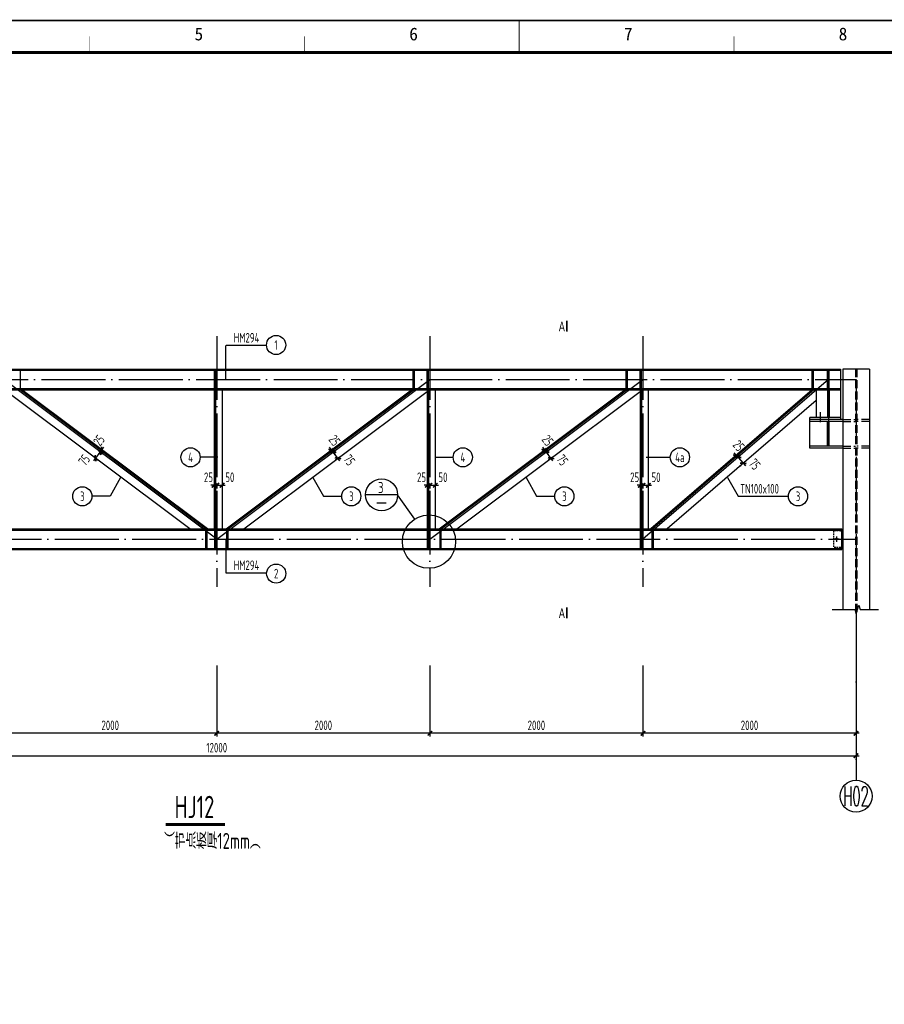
# Model space of a CAD drawing. Extents: x -294221 to 474257, y -25219 to 114942.
# Tile 54 of 69: x 218096 to 245145, y 17351 to 48167. Entities that reach past the tile are written whole.
import ezdxf
from ezdxf.enums import TextEntityAlignment as Align

# ---------------------------------------------------------------- set-up
doc = ezdxf.new("R2010")
doc.units = 0
doc.header["$LTSCALE"] = 1000
for name, pattern in [('DASH', [0.35, 0.25, -0.1]), ('DASHED', [0.75, 0.5, -0.25]), ('DOTE', [2.42, 2, -0.2, 0.02, -0.2])]:
    doc.linetypes.add(name, pattern=pattern)
for name, color, linetype in [('AXIS', 7, 'Continuous'), ('AXIS_NUM', 7, 'Continuous'), ('BORDER', 7, 'Continuous'), ('DIM', 3, 'Continuous'), ('Jjlx', 2, 'Continuous'), ('THIN', 7, 'Continuous'), ('TXT', 12, 'Continuous'), ('桁架', 7, 'Continuous')]:
    doc.layers.add(name, color=color, linetype=linetype)
doc.styles.add('HZDX', font='tcc_simp', dxfattribs={"width": 0.75, "bigfont": 'tcc_hzdx'})
doc.styles.add('QC_宋体', font='txt')
doc.styles.add('TSSD_Axis', font='complex.shx', dxfattribs={"width": 0.7, "bigfont": 'hztxt.shx'})
doc.styles.add('TSSD_Dimension', font='tssdeng.shx', dxfattribs={"width": 0.7, "bigfont": 'hztxt.shx'})
doc.styles.add('TSSD_Rein', font='Tssdeng.shx', dxfattribs={"width": 0.7, "bigfont": '@@tssdchn.shx'})
doc.dimstyles.new('TSSD_30_100', dxfattribs={"dimtxt": 300, "dimasz": 100, "dimexe": 100, "dimexo": 250, "dimgap": 100, "dimtad": 1, "dimdec": 0, "dimlfac": 0.3, "dimzin": 0, "dimdsep": 46, "dimtxsty": 'TSSD_Dimension', "dimblk": 'ARCHTICK', "dimblk1": 'ARCHTICK', "dimblk2": 'ARCHTICK', "dimcen": 0, "dimdle": 100, "dimclrt": 7, "dimadec": 0, "dimazin": 0, "dimtfac": 1, "dimtdec": 0, "dimtix": 1, "dimtmove": 2, "dimatfit": 3, "dimfxl": 0, "dimtolj": 1, "dimtzin": 0, "dimarcsym": 0})

# ---------------------------------------------------------------- blocks, each defined once
blk = doc.blocks.new('_ArchTick')
at = {"color": 0, "linetype": 'ByBlock', "const_width": 0.5}
blk.add_lwpolyline([(-0.71, -0.71), (0.71, 0.71)], dxfattribs=at)
blk = doc.blocks.new('*D443')
at = {"layer": 'Defpoints', "color": 0}
for p in [(204261, 26238), (244261, 26238), (244261, 25133)]:
    blk.add_point(p, dxfattribs=at)
at = {"layer": 'DIM', "color": 0, "lineweight": -2}
for p, q in [((204261, 25988), (204261, 25033)), ((244261, 25988), (244261, 25033)), ((204161, 25133), (244361, 25133))]:
    blk.add_line(p, q, dxfattribs=at)
at = {"layer": 'DIM', "color": 0, "lineweight": -2, "xscale": 100, "yscale": 100, "zscale": 100, "rotation": 180}
blk.add_blockref('_ArchTick', (204261, 25133), dxfattribs=at)
at = {"layer": 'DIM', "color": 0, "lineweight": -2, "xscale": 100, "yscale": 100, "zscale": 100}
blk.add_blockref('_ArchTick', (244261, 25133), dxfattribs=at)
at = {"layer": 'DIM', "color": 7, "insert": (224261, 25383), "char_height": 300, "attachment_point": 5, "style": 'TSSD_Dimension'}
blk.add_mtext('\\A1;12000', dxfattribs=at)
blk = doc.blocks.new('*D449')
at = {"layer": 'Defpoints', "color": 0}
for p in [(217595, 28209), (224261, 28209), (217595, 25833)]:
    blk.add_point(p, dxfattribs=at)
at = {"layer": 'DIM', "color": 0, "lineweight": -2}
for p, q in [((217595, 27959), (217595, 25733)), ((224261, 27959), (224261, 25733)), ((224361, 25833), (217495, 25833))]:
    blk.add_line(p, q, dxfattribs=at)
at = {"layer": 'DIM', "color": 0, "lineweight": -2, "xscale": 100, "yscale": 100, "zscale": 100, "rotation": 180}
blk.add_blockref('_ArchTick', (217595, 25833), dxfattribs=at)
at = {"layer": 'DIM', "color": 0, "lineweight": -2, "xscale": 100, "yscale": 100, "zscale": 100}
blk.add_blockref('_ArchTick', (224261, 25833), dxfattribs=at)
at = {"layer": 'DIM', "color": 7, "insert": (220928, 26083), "char_height": 300, "attachment_point": 5, "style": 'TSSD_Dimension'}
blk.add_mtext('\\A1;2000', dxfattribs=at)
blk = doc.blocks.new('*D450')
at = {"layer": 'Defpoints', "color": 0}
for p in [(224261, 28209), (230928, 28209), (224261, 25833)]:
    blk.add_point(p, dxfattribs=at)
at = {"layer": 'DIM', "color": 0, "lineweight": -2}
for p, q in [((224261, 27959), (224261, 25733)), ((230928, 27959), (230928, 25733)), ((231028, 25833), (224161, 25833))]:
    blk.add_line(p, q, dxfattribs=at)
at = {"layer": 'DIM', "color": 0, "lineweight": -2, "xscale": 100, "yscale": 100, "zscale": 100, "rotation": 180}
blk.add_blockref('_ArchTick', (224261, 25833), dxfattribs=at)
at = {"layer": 'DIM', "color": 0, "lineweight": -2, "xscale": 100, "yscale": 100, "zscale": 100}
blk.add_blockref('_ArchTick', (230928, 25833), dxfattribs=at)
at = {"layer": 'DIM', "color": 7, "insert": (227595, 26083), "char_height": 300, "attachment_point": 5, "style": 'TSSD_Dimension'}
blk.add_mtext('\\A1;2000', dxfattribs=at)
blk = doc.blocks.new('*D451')
at = {"layer": 'Defpoints', "color": 0}
for p in [(230928, 28209), (237595, 28209), (230928, 25833)]:
    blk.add_point(p, dxfattribs=at)
at = {"layer": 'DIM', "color": 0, "lineweight": -2}
for p, q in [((230928, 27959), (230928, 25733)), ((237595, 27959), (237595, 25733)), ((237695, 25833), (230828, 25833))]:
    blk.add_line(p, q, dxfattribs=at)
at = {"layer": 'DIM', "color": 0, "lineweight": -2, "xscale": 100, "yscale": 100, "zscale": 100, "rotation": 180}
blk.add_blockref('_ArchTick', (230928, 25833), dxfattribs=at)
at = {"layer": 'DIM', "color": 0, "lineweight": -2, "xscale": 100, "yscale": 100, "zscale": 100}
blk.add_blockref('_ArchTick', (237595, 25833), dxfattribs=at)
at = {"layer": 'DIM', "color": 7, "insert": (234261, 26083), "char_height": 300, "attachment_point": 5, "style": 'TSSD_Dimension'}
blk.add_mtext('\\A1;2000', dxfattribs=at)
blk = doc.blocks.new('*D452')
at = {"layer": 'Defpoints', "color": 0}
for p in [(237595, 28209), (244261, 28209), (237595, 25833)]:
    blk.add_point(p, dxfattribs=at)
at = {"layer": 'DIM', "color": 0, "lineweight": -2}
for p, q in [((237595, 27959), (237595, 25733)), ((244261, 27959), (244261, 25733)), ((244361, 25833), (237495, 25833))]:
    blk.add_line(p, q, dxfattribs=at)
at = {"layer": 'DIM', "color": 0, "lineweight": -2, "xscale": 100, "yscale": 100, "zscale": 100, "rotation": 180}
blk.add_blockref('_ArchTick', (237595, 25833), dxfattribs=at)
at = {"layer": 'DIM', "color": 0, "lineweight": -2, "xscale": 100, "yscale": 100, "zscale": 100}
blk.add_blockref('_ArchTick', (244261, 25833), dxfattribs=at)
at = {"layer": 'DIM', "color": 7, "insert": (240928, 26083), "char_height": 300, "attachment_point": 5, "style": 'TSSD_Dimension'}
blk.add_mtext('\\A1;2000', dxfattribs=at)
blk = doc.blocks.new('*D460')
at = {"layer": 'Defpoints', "color": 0}
for p in [(220373, 34825), (220223, 34625), (220620, 34640)]:
    blk.add_point(p, dxfattribs=at)
at = {"layer": 'DIM', "color": 0, "lineweight": -2}
for p, q in [((220410, 34360), (220680, 34720)), ((220573, 34675), (220700, 34580)), ((220423, 34475), (220550, 34380))]:
    blk.add_line(p, q, dxfattribs=at)
at = {"layer": 'DIM', "color": 0, "lineweight": -2, "xscale": 100, "yscale": 100, "zscale": 100}
for p, rotation in [((220470, 34440), 233.1300977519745), ((220620, 34640), 53.13009775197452)]:
    blk.add_blockref('_ArchTick', p, dxfattribs=dict(at, rotation=rotation))
at = {"layer": 'DIM', "color": 7, "insert": (220115, 34383), "char_height": 300, "attachment_point": 5, "rotation": 53.1301, "style": 'TSSD_Dimension'}
blk.add_mtext('\\A1;75', dxfattribs=at)
blk = doc.blocks.new('*D461')
at = {"layer": 'Defpoints', "color": 0}
for p in [(220373, 34825), (220423, 34892), (220670, 34706)]:
    blk.add_point(p, dxfattribs=at)
at = {"layer": 'DIM', "color": 0, "lineweight": -2}
for p, q in [((220620, 34640), (220560, 34560)), ((220573, 34675), (220700, 34580)), ((220620, 34640), (220670, 34706)), ((220623, 34742), (220750, 34646)), ((220670, 34706), (220730, 34786))]:
    blk.add_line(p, q, dxfattribs=at)
at = {"layer": 'DIM', "color": 0, "lineweight": -2, "xscale": 100, "yscale": 100, "zscale": 100}
for p, rotation in [((220670, 34706), 233.1300977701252), ((220620, 34640), 53.13009777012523)]:
    blk.add_blockref('_ArchTick', p, dxfattribs=dict(at, rotation=rotation))
at = {"layer": 'DIM', "color": 7, "insert": (220576, 34998), "char_height": 300, "attachment_point": 5, "rotation": 53.1301, "style": 'TSSD_Dimension'}
blk.add_mtext('\\A1;25', dxfattribs=at)
blk = doc.blocks.new('*D466')
at = {"layer": 'Defpoints', "color": 0}
for p in [(224178, 33841), (224261, 33841), (224261, 33596)]:
    blk.add_point(p, dxfattribs=at)
at = {"layer": 'DIM', "color": 0, "lineweight": -2}
for p, q in [((224178, 33596), (224078, 33596)), ((224178, 33596), (224261, 33596)), ((224178, 33591), (224178, 33496)), ((224261, 33596), (224361, 33596)), ((224261, 33591), (224261, 33496))]:
    blk.add_line(p, q, dxfattribs=at)
at = {"layer": 'DIM', "color": 0, "lineweight": -2, "xscale": 100, "yscale": 100, "zscale": 100}
blk.add_blockref('_ArchTick', (224178, 33596), dxfattribs=at)
at = {"layer": 'DIM', "color": 0, "lineweight": -2, "xscale": 100, "yscale": 100, "zscale": 100, "rotation": 180}
blk.add_blockref('_ArchTick', (224261, 33596), dxfattribs=at)
at = {"layer": 'DIM', "color": 7, "insert": (224001, 33846), "char_height": 300, "attachment_point": 5, "style": 'TSSD_Dimension'}
blk.add_mtext('\\A1;25', dxfattribs=at)
blk = doc.blocks.new('*D467')
at = {"layer": 'Defpoints', "color": 0}
for p in [(224261, 33841), (224428, 33841), (224428, 33596)]:
    blk.add_point(p, dxfattribs=at)
at = {"layer": 'DIM', "color": 0, "lineweight": -2}
for p, q in [((224261, 33596), (224161, 33596)), ((224261, 33596), (224428, 33596)), ((224261, 33591), (224261, 33496)), ((224428, 33596), (224528, 33596)), ((224428, 33591), (224428, 33496))]:
    blk.add_line(p, q, dxfattribs=at)
at = {"layer": 'DIM', "color": 0, "lineweight": -2, "xscale": 100, "yscale": 100, "zscale": 100}
blk.add_blockref('_ArchTick', (224261, 33596), dxfattribs=at)
at = {"layer": 'DIM', "color": 0, "lineweight": -2, "xscale": 100, "yscale": 100, "zscale": 100, "rotation": 180}
blk.add_blockref('_ArchTick', (224428, 33596), dxfattribs=at)
at = {"layer": 'DIM', "color": 7, "insert": (224670, 33846), "char_height": 300, "attachment_point": 5, "style": 'TSSD_Dimension'}
blk.add_mtext('\\A1;50', dxfattribs=at)
blk = doc.blocks.new('高强螺栓')
h = blk.add_hatch(color=256)
h.paths.add_polyline_path([(0, 91), (-71, 0), (0, 0)])
h.paths.add_polyline_path([(0, 0), (71, 0), (0, 91), (0, 91)])
h.paths.add_polyline_path([(0, -91), (0, -91), (71, 0), (0, 0)])
h.paths.add_polyline_path([(0, 0), (-71, 0), (0, -91)])
for p, q in [((-250, 0), (250, 0)), ((0, 91), (-71, 0)), ((0, 91), (-71, 0)), ((0, 91), (-71, 0)), ((0, 91), (-71, 0)), ((0, 91), (-71, 0)), ((0, -91), (-71, 0)), ((0, -250), (0, 250)), ((71, 0), (0, 91)), ((71, 0), (0, 91)), ((71, 0), (0, 91)), ((71, 0), (0, 91)), ((71, 0), (0, 91)), ((71, 0), (0, -91))]:
    blk.add_line(p, q)
blk = doc.blocks.new('*D468')
at = {"layer": 'Defpoints', "color": 0}
for p in [(240595, 34605), (240649, 34542), (240570, 34473)]:
    blk.add_point(p, dxfattribs=at)
at = {"layer": 'DIM', "color": 0, "lineweight": -2}
for p, q in [((240515, 34536), (240450, 34612)), ((240515, 34536), (240570, 34473)), ((240406, 34442), (240440, 34471)), ((240460, 34379), (240494, 34408)), ((240570, 34473), (240635, 34397))]:
    blk.add_line(p, q, dxfattribs=at)
at = {"layer": 'DIM', "color": 0, "lineweight": -2, "xscale": 100, "yscale": 100, "zscale": 100}
for p, rotation in [((240515, 34536), 310.7636241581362), ((240570, 34473), 130.7636241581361)]:
    blk.add_blockref('_ArchTick', p, dxfattribs=dict(at, rotation=rotation))
at = {"layer": 'DIM', "color": 7, "insert": (240589, 34834), "char_height": 300, "attachment_point": 5, "rotation": 310.7636, "style": 'TSSD_Dimension'}
blk.add_mtext('\\A1;25', dxfattribs=at)
blk = doc.blocks.new('*D469')
at = {"layer": 'Defpoints', "color": 0}
for p in [(240649, 34542), (240733, 34284), (240813, 34352)]:
    blk.add_point(p, dxfattribs=at)
at = {"layer": 'DIM', "color": 0, "lineweight": -2}
for p, q in [((240504, 34549), (240798, 34208)), ((240460, 34379), (240494, 34408)), ((240623, 34189), (240657, 34219))]:
    blk.add_line(p, q, dxfattribs=at)
at = {"layer": 'DIM', "color": 0, "lineweight": -2, "xscale": 100, "yscale": 100, "zscale": 100}
for p, rotation in [((240570, 34473), 130.7636240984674), ((240733, 34284), 310.7636240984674)]:
    blk.add_blockref('_ArchTick', p, dxfattribs=dict(at, rotation=rotation))
at = {"layer": 'DIM', "color": 7, "insert": (241091, 34252), "char_height": 300, "attachment_point": 5, "rotation": 310.7636, "style": 'TSSD_Dimension'}
blk.add_mtext('\\A1;75', dxfattribs=at)
blk = doc.blocks.new('*D470')
at = {"layer": 'Defpoints', "color": 0}
for p in [(234817, 34825), (234570, 34640), (234967, 34625)]:
    blk.add_point(p, dxfattribs=at)
at = {"layer": 'DIM', "color": 0, "lineweight": -2}
for p, q in [((234617, 34675), (234490, 34580)), ((234780, 34360), (234510, 34720)), ((234767, 34475), (234640, 34380))]:
    blk.add_line(p, q, dxfattribs=at)
at = {"layer": 'DIM', "color": 0, "lineweight": -2, "xscale": 100, "yscale": 100, "zscale": 100}
for p, rotation in [((234570, 34640), 126.8699022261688), ((234720, 34440), 306.8699022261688)]:
    blk.add_blockref('_ArchTick', p, dxfattribs=dict(at, rotation=rotation))
at = {"layer": 'DIM', "color": 7, "insert": (235074, 34383), "char_height": 300, "attachment_point": 5, "rotation": 306.8699, "style": 'TSSD_Dimension'}
blk.add_mtext('\\A1;75', dxfattribs=at)
blk = doc.blocks.new('*D471')
at = {"layer": 'Defpoints', "color": 0}
for p in [(234767, 34892), (234817, 34825), (234520, 34706)]:
    blk.add_point(p, dxfattribs=at)
at = {"layer": 'DIM', "color": 0, "lineweight": -2}
for p, q in [((234567, 34742), (234440, 34646)), ((234520, 34706), (234460, 34786)), ((234617, 34675), (234490, 34580)), ((234570, 34640), (234520, 34706)), ((234570, 34640), (234630, 34560))]:
    blk.add_line(p, q, dxfattribs=at)
at = {"layer": 'DIM', "color": 0, "lineweight": -2, "xscale": 100, "yscale": 100, "zscale": 100}
for p, rotation in [((234520, 34706), 306.8699022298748), ((234570, 34640), 126.8699022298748)]:
    blk.add_blockref('_ArchTick', p, dxfattribs=dict(at, rotation=rotation))
at = {"layer": 'DIM', "color": 7, "insert": (234613, 34998), "char_height": 300, "attachment_point": 5, "rotation": 306.8699, "style": 'TSSD_Dimension'}
blk.add_mtext('\\A1;25', dxfattribs=at)
blk = doc.blocks.new('*D472')
at = {"layer": 'Defpoints', "color": 0}
for p in [(228150, 34825), (227903, 34640), (228300, 34625)]:
    blk.add_point(p, dxfattribs=at)
at = {"layer": 'DIM', "color": 0, "lineweight": -2}
for p, q in [((227950, 34675), (227823, 34580)), ((228113, 34360), (227843, 34720)), ((228100, 34475), (227973, 34380))]:
    blk.add_line(p, q, dxfattribs=at)
at = {"layer": 'DIM', "color": 0, "lineweight": -2, "xscale": 100, "yscale": 100, "zscale": 100}
for p, rotation in [((227903, 34640), 126.8699022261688), ((228053, 34440), 306.8699022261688)]:
    blk.add_blockref('_ArchTick', p, dxfattribs=dict(at, rotation=rotation))
at = {"layer": 'DIM', "color": 7, "insert": (228408, 34383), "char_height": 300, "attachment_point": 5, "rotation": 306.8699, "style": 'TSSD_Dimension'}
blk.add_mtext('\\A1;75', dxfattribs=at)
blk = doc.blocks.new('*D473')
at = {"layer": 'Defpoints', "color": 0}
for p in [(228100, 34892), (228150, 34825), (227853, 34706)]:
    blk.add_point(p, dxfattribs=at)
at = {"layer": 'DIM', "color": 0, "lineweight": -2}
for p, q in [((227900, 34742), (227773, 34646)), ((227853, 34706), (227793, 34786)), ((227950, 34675), (227823, 34580)), ((227903, 34640), (227853, 34706)), ((227903, 34640), (227963, 34560))]:
    blk.add_line(p, q, dxfattribs=at)
at = {"layer": 'DIM', "color": 0, "lineweight": -2, "xscale": 100, "yscale": 100, "zscale": 100}
for p, rotation in [((227853, 34706), 306.8699022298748), ((227903, 34640), 126.8699022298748)]:
    blk.add_blockref('_ArchTick', p, dxfattribs=dict(at, rotation=rotation))
at = {"layer": 'DIM', "color": 7, "insert": (227947, 34998), "char_height": 300, "attachment_point": 5, "rotation": 306.8699, "style": 'TSSD_Dimension'}
blk.add_mtext('\\A1;25', dxfattribs=at)
blk = doc.blocks.new('*D474')
at = {"layer": 'Defpoints', "color": 0}
for p in [(237511, 33841), (237595, 33841), (237595, 33596)]:
    blk.add_point(p, dxfattribs=at)
at = {"layer": 'DIM', "color": 0, "lineweight": -2}
for p, q in [((237511, 33596), (237411, 33596)), ((237511, 33596), (237595, 33596)), ((237511, 33591), (237511, 33496)), ((237595, 33596), (237695, 33596)), ((237595, 33591), (237595, 33496))]:
    blk.add_line(p, q, dxfattribs=at)
at = {"layer": 'DIM', "color": 0, "lineweight": -2, "xscale": 100, "yscale": 100, "zscale": 100}
blk.add_blockref('_ArchTick', (237511, 33596), dxfattribs=at)
at = {"layer": 'DIM', "color": 0, "lineweight": -2, "xscale": 100, "yscale": 100, "zscale": 100, "rotation": 180}
blk.add_blockref('_ArchTick', (237595, 33596), dxfattribs=at)
at = {"layer": 'DIM', "color": 7, "insert": (237334, 33846), "char_height": 300, "attachment_point": 5, "style": 'TSSD_Dimension'}
blk.add_mtext('\\A1;25', dxfattribs=at)
blk = doc.blocks.new('*D475')
at = {"layer": 'Defpoints', "color": 0}
for p in [(237595, 33841), (237761, 33841), (237761, 33596)]:
    blk.add_point(p, dxfattribs=at)
at = {"layer": 'DIM', "color": 0, "lineweight": -2}
for p, q in [((237595, 33596), (237495, 33596)), ((237595, 33596), (237761, 33596)), ((237595, 33591), (237595, 33496)), ((237761, 33596), (237861, 33596)), ((237761, 33591), (237761, 33496))]:
    blk.add_line(p, q, dxfattribs=at)
at = {"layer": 'DIM', "color": 0, "lineweight": -2, "xscale": 100, "yscale": 100, "zscale": 100}
blk.add_blockref('_ArchTick', (237595, 33596), dxfattribs=at)
at = {"layer": 'DIM', "color": 0, "lineweight": -2, "xscale": 100, "yscale": 100, "zscale": 100, "rotation": 180}
blk.add_blockref('_ArchTick', (237761, 33596), dxfattribs=at)
at = {"layer": 'DIM', "color": 7, "insert": (238003, 33846), "char_height": 300, "attachment_point": 5, "style": 'TSSD_Dimension'}
blk.add_mtext('\\A1;50', dxfattribs=at)
blk = doc.blocks.new('*D476')
at = {"layer": 'Defpoints', "color": 0}
for p in [(230845, 33841), (230928, 33841), (230928, 33596)]:
    blk.add_point(p, dxfattribs=at)
at = {"layer": 'DIM', "color": 0, "lineweight": -2}
for p, q in [((230845, 33596), (230745, 33596)), ((230845, 33596), (230928, 33596)), ((230845, 33591), (230845, 33496)), ((230928, 33596), (231028, 33596)), ((230928, 33591), (230928, 33496))]:
    blk.add_line(p, q, dxfattribs=at)
at = {"layer": 'DIM', "color": 0, "lineweight": -2, "xscale": 100, "yscale": 100, "zscale": 100}
blk.add_blockref('_ArchTick', (230845, 33596), dxfattribs=at)
at = {"layer": 'DIM', "color": 0, "lineweight": -2, "xscale": 100, "yscale": 100, "zscale": 100, "rotation": 180}
blk.add_blockref('_ArchTick', (230928, 33596), dxfattribs=at)
at = {"layer": 'DIM', "color": 7, "insert": (230667, 33846), "char_height": 300, "attachment_point": 5, "style": 'TSSD_Dimension'}
blk.add_mtext('\\A1;25', dxfattribs=at)
blk = doc.blocks.new('*D477')
at = {"layer": 'Defpoints', "color": 0}
for p in [(230928, 33841), (231095, 33841), (231095, 33596)]:
    blk.add_point(p, dxfattribs=at)
at = {"layer": 'DIM', "color": 0, "lineweight": -2}
for p, q in [((230928, 33596), (230828, 33596)), ((230928, 33596), (231095, 33596)), ((230928, 33591), (230928, 33496)), ((231095, 33596), (231195, 33596)), ((231095, 33591), (231095, 33496))]:
    blk.add_line(p, q, dxfattribs=at)
at = {"layer": 'DIM', "color": 0, "lineweight": -2, "xscale": 100, "yscale": 100, "zscale": 100}
blk.add_blockref('_ArchTick', (230928, 33596), dxfattribs=at)
at = {"layer": 'DIM', "color": 0, "lineweight": -2, "xscale": 100, "yscale": 100, "zscale": 100, "rotation": 180}
blk.add_blockref('_ArchTick', (231095, 33596), dxfattribs=at)
at = {"layer": 'DIM', "color": 7, "insert": (231337, 33846), "char_height": 300, "attachment_point": 5, "style": 'TSSD_Dimension'}
blk.add_mtext('\\A1;50', dxfattribs=at)
blk = doc.blocks.new('ts_axno')
at = {"color": 0, "linetype": 'ByBlock', "lineweight": -2}
blk.add_circle((0, 0), 0.5, dxfattribs=at)
at = {"color": 0, "linetype": 'ByBlock', "lineweight": -2, "style": 'TSSD_Axis', "width": 0.7}
blk.add_attdef('A', text='', height=0.6, dxfattribs=at).set_placement((0, 0), align=Align.MIDDLE_CENTER)
blk = doc.blocks.new('A1E图框')
for points, const_width in [([(0, 0), (841, 0), (841, 594), (0, 594)], 0.5), ([(25, 10), (831, 10), (831, 584), (25, 584)], 1)]:
    blk.add_lwpolyline(points, close=True, dxfattribs=dict(const_width=const_width))
for points, const_width in [([(428, 584), (428, 594)], 0.35), ([(293.67, 589), (293.67, 584)], 0.2), ([(360.83, 589), (360.83, 584)], 0.2), ([(495.17, 589), (495.17, 584)], 0.2)]:
    blk.add_lwpolyline(points, dxfattribs=dict(const_width=const_width))
at = {"style": 'QC_宋体'}
for s, p in [('5', (327.78, 589.78)), ('6', (394.95, 589.78)), ('7', (462.12, 589.78)), ('8', (529.29, 589.78))]:
    blk.add_text(s, height=4, dxfattribs=at).set_placement(p, align=Align.MIDDLE_CENTER)

msp = doc.modelspace()

# ---------------------------------------------------------------- linework, layer by layer
msp.add_line((235214.62, 38739.154, -4116055.264), (235214.62, 38408.999, -4116055.264))
at = {"color": 2}
for p, q in [((224533.736, 37968.509, -4116055.264), (224533.736, 36908.444, -4116055.264)), ((224533.736, 37968.509, -4116055.264), (224533.736, 36908.444, -4116055.264)), ((225817.282, 37968.509, -4116055.264), (224550.409, 37968.509, -4116055.264)), ((225817.282, 37968.509, -4116055.264), (224550.409, 37968.509, -4116055.264)), ((243844.699, 37231.778, -4116055.264), (243844.699, 29708.605, -4116055.264)), ((244678.032, 37231.778, -4116055.264), (244678.032, 29708.605, -4116055.264)), ((224293.519, 34470.188, -4116055.264), (223740.813, 34470.188, -4116055.264)), ((231105.436, 34470.188, -4116055.264), (231658.142, 34470.188, -4116055.264)), ((237691.508, 34470.188, -4116055.264), (238449.496, 34470.188, -4116055.264)), ((221253.076, 33841.091, -4116055.264), (220921.159, 33250.52, -4116055.264)), ((227269.635, 33841.091, -4116055.264), (227601.553, 33250.52, -4116055.264)), ((233936.305, 33841.091, -4116055.264), (234268.223, 33250.52, -4116055.264)), ((240238.456, 33841.091, -4116055.264), (240570.373, 33250.52, -4116055.264)), ((220921.159, 33250.52, -4116055.264), (220353.683, 33250.52, -4116055.264)), ((227601.553, 33250.52, -4116055.264), (228169.029, 33250.52, -4116055.264)), ((234268.223, 33250.52, -4116055.264), (234835.699, 33250.52, -4116055.264)), ((240570.373, 33250.52, -4116055.264), (242145.157, 33250.52, -4116055.264)), ((224553.888, 30848.376, -4116055.264), (224553.888, 31908.441, -4116055.264)), ((224553.888, 30848.376, -4116055.264), (224553.888, 31908.441, -4116055.264)), ((225820.762, 30848.376, -4116055.264), (224553.888, 30848.376, -4116055.264)), ((225820.762, 30848.376, -4116055.264), (224553.888, 30848.376, -4116055.264))]:
    msp.add_line(p, q, dxfattribs=at)
at = {"color": 4}
for p, q in [((204744.682, 37231.778, -4116055.264), (243778.029, 37231.778, -4116055.264)), ((204744.682, 37231.778, -4116055.264), (243778.029, 37231.778, -4116055.264)), ((204744.682, 37195.111, -4116055.264), (243778.029, 37195.111, -4116055.264)), ((243371.362, 36621.778, -4116055.264), (243371.362, 37195.111, -4116055.264)), ((243418.029, 36621.778, -4116055.264), (243418.029, 37195.111, -4116055.264)), ((243778.029, 37231.778, -4116055.264), (243778.029, 35651.778, -4116055.264)), ((204744.682, 36621.778, -4116055.264), (243778.029, 36621.778, -4116055.264)), ((204744.682, 36585.111, -4116055.264), (243778.029, 36585.111, -4116055.264)), ((223413.578, 32231.774, -4116055.264), (217678.019, 36533.444, -4116055.264)), ((223913.583, 32231.774, -4116055.264), (218109.135, 36585.111, -4116055.264)), ((223969.133, 32231.774, -4116055.264), (218164.685, 36585.111, -4116055.264)), ((224553.578, 32231.774, -4116055.264), (230358.026, 36585.111, -4116055.264)), ((224609.128, 32231.774, -4116055.264), (230413.576, 36585.111, -4116055.264)), ((225109.133, 32231.774, -4116055.264), (230844.692, 36533.444, -4116055.264)), ((231220.248, 32231.774, -4116055.264), (237024.696, 36585.111, -4116055.264)), ((231275.798, 32231.774, -4116055.264), (237080.246, 36585.111, -4116055.264)), ((231775.803, 32231.774, -4116055.264), (237511.362, 36533.444, -4116055.264)), ((242892.002, 36585.111, -4116055.264), (237842.135, 32231.774, -4116055.264)), ((242943.002, 36585.111, -4116055.264), (237893.135, 32231.774, -4116055.264)), ((243011.362, 36585.111, -4116055.264), (243011.362, 35716.75, -4116055.264)), ((243371.362, 36585.111, -4116055.264), (243371.362, 35716.75, -4116055.264)), ((243418.029, 36585.111, -4116055.264), (243418.029, 35716.75, -4116055.264)), ((243011.362, 36247.912, -4116055.264), (238352.646, 32231.774, -4116055.264)), ((242811.362, 34751.778, -4116055.264), (242811.362, 35716.75, -4116055.264)), ((243778.029, 35716.75, -4116055.264), (242811.362, 35716.75, -4116055.264)), ((243844.699, 35651.778, -4116055.264), (242811.362, 35651.778, -4116055.264)), ((243844.699, 35586.805, -4116055.264), (242811.362, 35586.805, -4116055.264)), ((243371.362, 34818.445, -4116055.264), (243371.362, 35586.805, -4116055.264)), ((243418.029, 34818.445, -4116055.264), (243418.029, 35586.805, -4116055.264)), ((243844.699, 34818.445, -4116055.264), (242811.362, 34818.445, -4116055.264)), ((243844.699, 34751.778, -4116055.264), (242811.362, 34751.778, -4116055.264)), ((204711.346, 32231.774, -4116055.264), (243811.346, 32231.774, -4116055.264)), ((204711.346, 32195.108, -4116055.264), (243811.346, 32195.108, -4116055.264)), ((204844.679, 32231.774, -4116055.264), (243811.346, 32231.774, -4116055.264)), ((243811.366, 31585.108, -4116055.264), (243811.366, 32231.774, -4116055.264)), ((204711.346, 31621.774, -4116055.264), (243811.346, 31621.774, -4116055.264)), ((204711.346, 31585.108, -4116055.264), (243811.346, 31585.108, -4116055.264))]:
    msp.add_line(p, q, dxfattribs=at)
at = {"color": 0}
for p, q in [((218115.796, 36621.778, -4116055.264), (218115.796, 37195.111, -4116055.264)), ((224178.022, 37195.111, -4116055.264), (224178.022, 36621.111, -4116055.264)), ((224218.022, 37195.111, -4116055.264), (224218.022, 36621.111, -4116055.264)), ((230406.915, 36621.778, -4116055.264), (230406.915, 37195.111, -4116055.264)), ((230446.915, 36621.778, -4116055.264), (230446.915, 37195.111, -4116055.264)), ((230844.692, 36621.778, -4116055.264), (230844.692, 37195.111, -4116055.264)), ((230884.692, 36621.778, -4116055.264), (230884.692, 37195.111, -4116055.264)), ((237073.585, 36621.778, -4116055.264), (237073.585, 37195.111, -4116055.264)), ((237113.585, 36621.778, -4116055.264), (237113.585, 37195.111, -4116055.264)), ((237511.362, 36621.778, -4116055.264), (237511.362, 37195.111, -4116055.264)), ((237551.362, 36621.778, -4116055.264), (237551.362, 37195.111, -4116055.264)), ((242892.002, 36621.778, -4116055.264), (242892.002, 37195.111, -4116055.264)), ((242932.002, 36621.778, -4116055.264), (242932.002, 37195.111, -4116055.264)), ((223913.412, 32195.108, -4116055.264), (223913.412, 31621.774, -4116055.264)), ((223953.412, 32195.108, -4116055.264), (223953.412, 31621.774, -4116055.264)), ((224194.696, 32195.108, -4116055.264), (224194.696, 31621.774, -4116055.264)), ((224234.696, 32195.108, -4116055.264), (224234.696, 31621.774, -4116055.264)), ((224569.299, 32195.108, -4116055.264), (224569.299, 31621.774, -4116055.264)), ((224609.299, 32195.108, -4116055.264), (224609.299, 31621.774, -4116055.264)), ((230844.692, 32195.108, -4116055.264), (230844.692, 31621.774, -4116055.264)), ((230884.692, 32195.108, -4116055.264), (230884.692, 31621.774, -4116055.264)), ((231235.969, 32195.108, -4116055.264), (231235.969, 31621.774, -4116055.264)), ((231275.969, 32195.108, -4116055.264), (231275.969, 31621.774, -4116055.264)), ((237511.362, 32195.108, -4116055.264), (237511.362, 31621.774, -4116055.264)), ((237551.362, 32195.108, -4116055.264), (237551.362, 31621.774, -4116055.264)), ((237870.518, 32195.108, -4116055.264), (237870.518, 31621.774, -4116055.264)), ((237910.518, 32195.108, -4116055.264), (237910.518, 31621.774, -4116055.264))]:
    msp.add_line(p, q, dxfattribs=at)
at = {"ltscale": 0.5}
msp.add_line((244678.032, 37231.778, -4116055.264), (243844.699, 37231.778, -4116055.264), dxfattribs=at)
at = {"color": 2, "linetype": 'DASH'}
for p, q in [((244241.366, 37231.778, -4116055.264), (244241.366, 29656.209, -4116055.264)), ((244281.366, 37231.778, -4116055.264), (244281.366, 29618.385, -4116055.264)), ((243844.699, 35651.778, -4116055.264), (244241.366, 35651.778, -4116055.264)), ((243844.699, 35586.805, -4116055.264), (244241.366, 35586.805, -4116055.264)), ((244678.032, 35651.778, -4116055.264), (244281.366, 35651.778, -4116055.264)), ((244678.032, 35586.805, -4116055.264), (244281.366, 35586.805, -4116055.264)), ((243844.699, 34818.445, -4116055.264), (244241.366, 34818.445, -4116055.264)), ((243844.699, 34753.472, -4116055.264), (244241.366, 34753.472, -4116055.264)), ((244678.032, 34818.445, -4116055.264), (244281.366, 34818.445, -4116055.264)), ((244678.032, 34753.472, -4116055.264), (244281.366, 34753.472, -4116055.264))]:
    msp.add_line(p, q, dxfattribs=at)
at = {"color": 3, "ltscale": 0.5}
for p, q in [((229918.375, 33295.61, -4116055.264), (228918.375, 33295.61, -4116055.264)), ((230454.203, 32535.16, -4116055.264), (229918.375, 33295.61, -4116055.264)), ((229563.783, 33033.279, -4116055.264), (229263.783, 33033.279, -4116055.264))]:
    msp.add_line(p, q, dxfattribs=at)
at = {"const_width": 50, "elevation": -4116055.264}
for points in [[(235214.62, 38747.659), (235214.62, 38408.999)], [(235214.62, 29772.5), (235214.62, 29433.841)]]:
    msp.add_lwpolyline(points, dxfattribs=at)
at = {"ltscale": 0.5, "const_width": 40, "elevation": -4116055.264}
msp.add_lwpolyline([(243144.696, 35567.144), (243144.696, 35892.538)], dxfattribs=at)
at = {"color": 2, "elevation": -4116055.264}
msp.add_lwpolyline([(243513.132, 29708.605), (244224.644, 29708.605), (244268.519, 29571.13), (244343.269, 29846.08), (244387.144, 29708.605), (244962.392, 29708.605)], dxfattribs=at)
at = {"color": 0, "const_width": 100, "elevation": -4116055.264}
msp.add_lwpolyline([(222663.104, 22980.649), (224521.17, 22980.649)], dxfattribs=at)
at = {"color": 2}
for centre in [(226116.794, 37985.626, -4116055.264), (226116.794, 37985.626, -4116055.264), (223440.813, 34470.188, -4116055.264), (223440.813, 34470.188, -4116055.264), (231958.142, 34470.188, -4116055.264), (231958.142, 34470.188, -4116055.264), (238749.496, 34470.188, -4116055.264), (238749.496, 34470.188, -4116055.264), (220053.683, 33250.52, -4116055.264), (220053.683, 33250.52, -4116055.264), (228469.029, 33250.52, -4116055.264), (228469.029, 33250.52, -4116055.264), (235135.699, 33250.52, -4116055.264), (235135.699, 33250.52, -4116055.264), (242445.157, 33250.52, -4116055.264), (242445.157, 33250.52, -4116055.264), (226120.273, 30831.259, -4116055.264), (226120.273, 30831.259, -4116055.264)]:
    msp.add_circle(centre, 300, dxfattribs=at)
at = {"color": 3, "ltscale": 0.5}
for centre, radius in [((229418.375, 33295.61, -4116055.264), 500), ((230901.366, 31831.774, -4116055.264), 833.49)]:
    msp.add_circle(centre, radius, dxfattribs=at)
at = {"layer": 'AXIS', "color": 1, "linetype": 'DOTE'}
for p, q in [((224261.356, 38264.547, -4116055.264), (224261.356, 30421.029, -4116055.264)), ((230928.026, 38264.547, -4116055.264), (230928.026, 30421.029, -4116055.264)), ((237594.696, 38264.547, -4116055.264), (237594.696, 30421.029, -4116055.264)), ((204261.346, 36908.444, -4116055.264), (244261.346, 36908.444, -4116055.264)), ((244261.346, 36908.444, -4116055.264), (244261.346, 24509.059, -4116055.264)), ((204678.012, 31908.441, -4116055.264), (244261.346, 31908.441, -4116055.264))]:
    msp.add_line(p, q, dxfattribs=at)
at = {"layer": 'AXIS'}
for p, q in [((243394.696, 37231.778, -4116055.264), (243394.696, 34816.75, -4116055.264)), ((224261.356, 31908.441, -4116055.264), (217594.686, 36908.444, -4116055.264)), ((224261.356, 31908.441, -4116055.264), (230928.026, 36908.444, -4116055.264)), ((230928.026, 31908.441, -4116055.264), (237594.696, 36908.444, -4116055.264)), ((243394.696, 36908.444, -4116055.264), (237594.696, 31908.441, -4116055.264))]:
    msp.add_line(p, q, dxfattribs=at)
at = {"layer": 'AXIS_NUM'}
msp.add_line((244261.726, 27325.416, -4116055.264), (244261.726, 24364.39, -4116055.264), dxfattribs=at)
at = {"layer": 'BORDER', "elevation": -4116055.264}
msp.add_lwpolyline([(190923.361, -11257.991), (190923.361, 48142.009), (275023.361, 48142.009), (275023.361, -11257.991)], close=True, dxfattribs=at)
at = {"layer": 'BORDER', "const_width": 50, "elevation": -4116055.264}
msp.add_lwpolyline([(193423.361, -10257.991), (193423.361, 47142.009), (274023.361, 47142.009), (274023.361, -10257.991)], close=True, dxfattribs=at)
at = {"layer": 'Jjlx'}
for p, q in [((224178.022, 36585.111, -4116055.264), (224178.022, 32231.774, -4116055.264)), ((224218.022, 36585.111, -4116055.264), (224218.022, 32231.774, -4116055.264)), ((224428.022, 36585.111, -4116055.264), (224428.022, 32231.774, -4116055.264)), ((230844.692, 36585.111, -4116055.264), (230844.692, 32231.774, -4116055.264)), ((230884.692, 36585.111, -4116055.264), (230884.692, 32231.774, -4116055.264)), ((231094.692, 36585.111, -4116055.264), (231094.692, 32231.774, -4116055.264)), ((237511.362, 36585.111, -4116055.264), (237511.362, 32231.774, -4116055.264)), ((237551.362, 36585.111, -4116055.264), (237551.362, 32231.774, -4116055.264)), ((237761.362, 36585.111, -4116055.264), (237761.362, 32231.774, -4116055.264))]:
    msp.add_line(p, q, dxfattribs=at)
at = {"layer": 'THIN', "linetype": 'DASHED', "ltscale": 0.1}
for p, q in [((243558.032, 32165.108, -4116055.264), (243558.032, 31651.774, -4116055.264)), ((243778.032, 32165.108, -4116055.264), (243558.032, 32165.108, -4116055.264)), ((243778.032, 31651.774, -4116055.264), (243558.032, 31651.774, -4116055.264))]:
    msp.add_line(p, q, dxfattribs=at)
for centre, start, end in [((243778.032, 32231.774, -4116055.264), 270, 0), ((243778.032, 31585.108, -4116055.264), 0, 90)]:
    msp.add_arc(centre, 66.667, start, end, dxfattribs=at)

# ---------------------------------------------------------------- block references
at = {"xscale": 100, "yscale": 100, "zscale": 100}
msp.add_blockref('A1E图框', (190923.361, -11257.991), dxfattribs=at)
at = {"layer": 'AXIS_NUM'}
ref = msp.add_blockref('ts_axno', (244261.726, 23864.39, -4116055.264), dxfattribs=dict(at, xscale=1000, yscale=1000, zscale=1000))
ref.add_attrib('A2', 'H02', dxfattribs={"height": 600, "style": 'TSSD_Axis', "width": 0.5}).set_placement((244261.726, 23864.39, -4116055.264), align=Align.MIDDLE_CENTER)
at = {"layer": '桁架', "xscale": 0.3333333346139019, "yscale": 0.3333333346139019, "zscale": 0.3333333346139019, "rotation": 180}
msp.add_blockref('高强螺栓', (243651.366, 31908.441, -4116055.264), dxfattribs=at)

# ---------------------------------------------------------------- texts
at = {"color": 2, "style": 'TSSD_Rein', "width": 0.7}
for s, p in [('HM294', (224789.715, 38063.088, -4116055.264)), ('TN100x100', (240633.623, 33335.879, -4116055.264)), ('HM294', (224789.715, 30942.955, -4116055.264))]:
    msp.add_text(s, height=300, dxfattribs=at).set_placement(p)
for s, p in [('1', (226116.794, 37985.626, -4116055.264)), ('4', (223440.813, 34470.188, -4116055.264)), ('4', (231958.142, 34470.188, -4116055.264)), ('4a', (238749.496, 34470.188, -4116055.264)), ('2', (226120.273, 30831.259, -4116055.264))]:
    msp.add_text(s, height=300, dxfattribs=at).set_placement(p, align=Align.MIDDLE)
at = {"color": 3, "ltscale": 0.5, "style": 'TSSD_Rein', "width": 0.75}
msp.add_text('3', height=350, dxfattribs=at).set_placement((229392.066, 33348.743, -4116055.264), align=Align.CENTER)
at = {"color": 2, "style": 'TSSD_Rein', "width": 0.7}
for rotation, p in [(359.9988904, (220053.683, 33250.52, -4116055.264)), (0.0011096, (228469.029, 33250.52, -4116055.264)), (0.0011096, (235135.699, 33250.52, -4116055.264)), (0.0011096, (242445.157, 33250.52, -4116055.264))]:
    msp.add_text('3', height=300, rotation=rotation, dxfattribs=at).set_placement(p, align=Align.MIDDLE)
at = {"style": 'TSSD_Rein', "width": 0.7}
msp.add_text('（节点板厚12mm）', height=500, dxfattribs=at).set_placement((222615.042, 22215.609, -4116055.264))
at = {"layer": 'DIM', "color": 7, "style": 'HZDX', "width": 0.7}
for p in [(234963.474, 38412.842, -4116055.264), (234963.474, 29439.704, -4116055.264)]:
    msp.add_text('A', height=300, dxfattribs=at).set_placement(p)
at = {"layer": 'TXT', "color": 7, "style": 'TSSD_Rein', "width": 0.7}
msp.add_text('HJ12', height=700, dxfattribs=at).set_placement((222943.002, 23177.727, -4116055.264))

# ---------------------------------------------------------------- dimensions: what is measured, and where the dimension line sits
at = {"layer": 'DIM'}
for base, p1, p2, angle, picture, middle, dimtype in [((220669.796, 34706.277, -4116055.264), (220372.676, 34824.951, -4116055.264), (220422.676, 34891.617, -4116055.264), 233.1300978, '*D461', (220576.181, 34998.124, -4116055.264), 160), ((227852.916, 34706.277, -4116055.264), (228150.035, 34824.951, -4116055.264), (228100.035, 34891.617, -4116055.264), 306.8699022, '*D473', (227946.531, 34998.124, -4116055.264), 160), ((234519.586, 34706.277, -4116055.264), (234816.705, 34824.951, -4116055.264), (234766.705, 34891.617, -4116055.264), 306.8699022, '*D471', (234613.201, 34998.124, -4116055.264), 160), ((240569.753, 34473.147, -4116055.264), (240595.014, 34604.947, -4116055.264), (240649.425, 34541.83, -4116055.264), 310.7636242, '*D468', (240588.923, 34833.794, -4116055.264), 161), ((220619.796, 34639.611, -4116055.264), (220222.676, 34624.951, -4116055.264), (220372.676, 34824.951, -4116055.264), 53.1300978, '*D460', (220114.95, 34383.149, -4116055.264), 161), ((227902.915, 34639.611, -4116055.264), (228300.035, 34624.951, -4116055.264), (228150.035, 34824.951, -4116055.264), 126.8699022, '*D472', (228407.761, 34383.149, -4116055.264), 161), ((234569.585, 34639.611, -4116055.264), (234966.705, 34624.951, -4116055.264), (234816.705, 34824.951, -4116055.264), 126.8699022, '*D470', (235074.431, 34383.149, -4116055.264), 161), ((240732.988, 34283.795, -4116055.264), (240649.425, 34541.83, -4116055.264), (240812.66, 34352.478, -4116055.264), 130.7636241, '*D469', (241090.849, 34251.56, -4116055.264), 160), ((224261.356, 33596.29, -4116055.264), (224178.022, 33840.774, -4116055.264), (224261.356, 33840.774, -4116055.264), 180, '*D466', (224000.715, 33846.29, -4116055.264), 160), ((224428.022, 33596.29, -4116055.264), (224261.356, 33840.774, -4116055.264), (224428.022, 33840.774, -4116055.264), 180, '*D467', (224669.946, 33846.29, -4116055.264), 160), ((230928.026, 33596.29, -4116055.264), (230844.692, 33840.774, -4116055.264), (230928.026, 33840.774, -4116055.264), 180, '*D476', (230667.385, 33846.29, -4116055.264), 160), ((231094.692, 33596.29, -4116055.264), (230928.026, 33840.774, -4116055.264), (231094.692, 33840.774, -4116055.264), 180, '*D477', (231336.616, 33846.29, -4116055.264), 160), ((237594.696, 33596.29, -4116055.264), (237511.362, 33840.774, -4116055.264), (237594.696, 33840.774, -4116055.264), 180, '*D474', (237334.055, 33846.29, -4116055.264), 160), ((237761.362, 33596.29, -4116055.264), (237594.696, 33840.774, -4116055.264), (237761.362, 33840.774, -4116055.264), 180, '*D475', (238003.286, 33846.29, -4116055.264), 160)]:
    dim = msp.add_linear_dim(base=base, p1=p1, p2=p2, angle=angle, dimstyle='TSSD_30_100', override={"dimscale": 1, "dimlfac": 0.3}, dxfattribs=at)
    dim.commit()
    dim.dimension.update_dxf_attribs({"geometry": picture, "text_midpoint": middle, "dimtype": dimtype})
for base, p1, p2, picture, middle in [((217594.686, 25832.885, -4116055.264), (224261.356, 28209.118, -4116055.264), (217594.686, 28209.118, -4116055.264), '*D449', (220928.021, 26082.885, -4116055.264)), ((224261.356, 25832.885, -4116055.264), (230928.026, 28209.118, -4116055.264), (224261.356, 28209.118, -4116055.264), '*D450', (227594.691, 26082.885, -4116055.264)), ((230928.026, 25832.885, -4116055.264), (237594.696, 28209.118, -4116055.264), (230928.026, 28209.118, -4116055.264), '*D451', (234261.361, 26082.885, -4116055.264)), ((237594.696, 25832.885, -4116055.264), (244261.366, 28209.118, -4116055.264), (237594.696, 28209.118, -4116055.264), '*D452', (240928.031, 26082.885, -4116055.264)), ((244261.346, 25132.885, -4116055.264), (204261.346, 26237.879, -4116055.264), (244261.346, 26237.879, -4116055.264), '*D443', (224261.346, 25382.885, -4116055.264))]:
    dim = msp.add_linear_dim(base=base, p1=p1, p2=p2, dimstyle='TSSD_30_100', override={"dimscale": 1, "dimlfac": 0.3}, dxfattribs=at)
    dim.commit()
    dim.dimension.update_dxf_attribs({"geometry": picture, "text_midpoint": middle})

doc.saveas('drawing.dxf')
